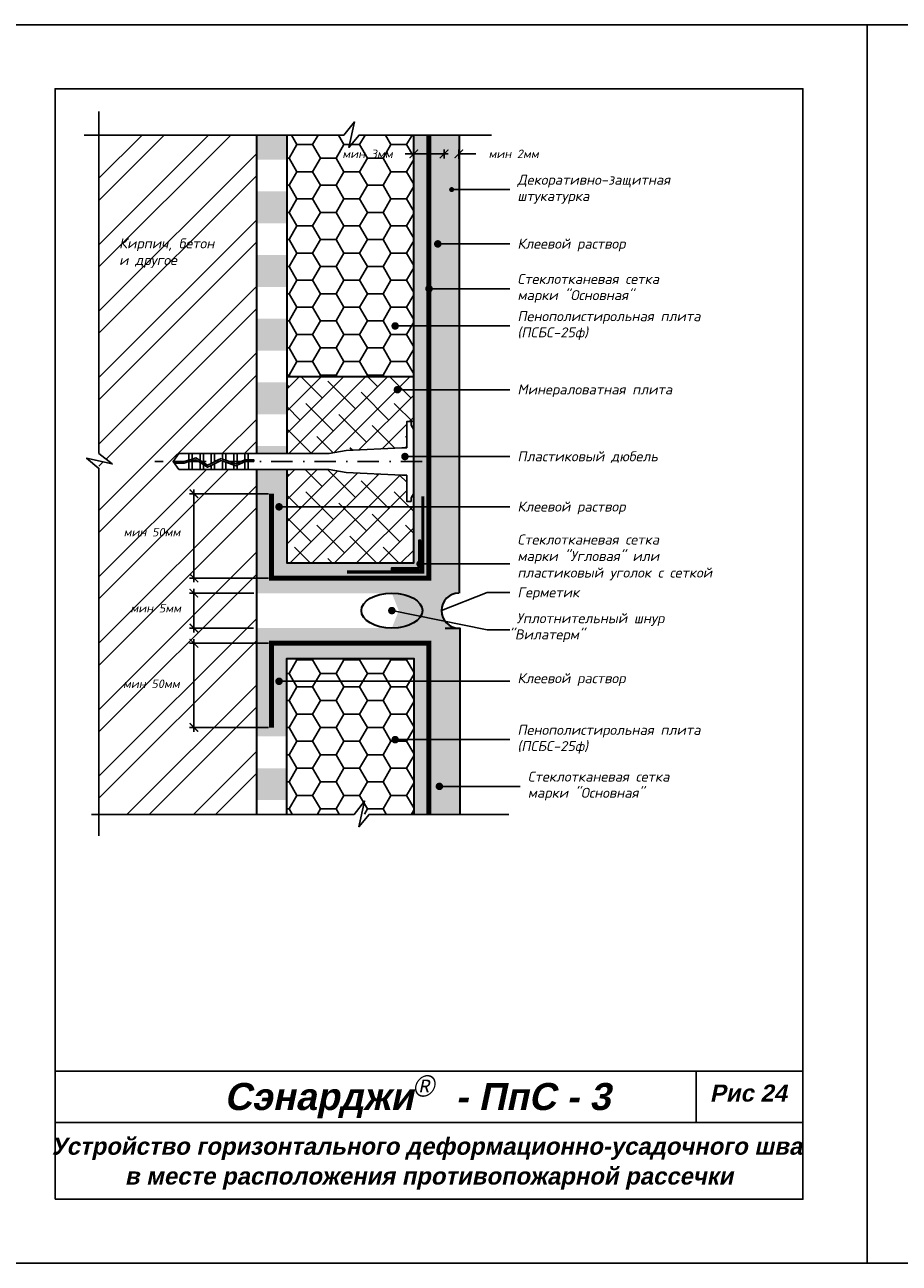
# Model space of a CAD drawing. Header units: inches. Extents: x 47 to 4151, y -1120 to 1902.
# Tile 51 of 93: x 690 to 894, y 949 to 1239. Entities that reach past the tile are written whole.
import ezdxf

# ---------------------------------------------------------------- set-up
doc = ezdxf.new("R2010")
doc.units = ezdxf.units.IN
doc.header["$LTSCALE"] = 10
doc.header["$MEASUREMENT"] = 0
doc.linetypes.add('DASHDOT', pattern=[1, 0.5, -0.25, 0, -0.25])
doc.linetypes.add('HIDDEN', pattern=[0.375, 0.25, -0.125])
doc.layers.add('dim', color=160, linetype='Continuous', lineweight=15)
doc.layers.add('Layer1', color=108, linetype='Continuous', lineweight=30)
for name, color, linetype in [('DUBEL', 142, 'Continuous'), ('hatch', 240, 'Continuous'), ('ndp', 242, 'Continuous'), ('ramka', 248, 'Continuous')]:
    doc.layers.add(name, color=color, linetype=linetype)
doc.layers.add('list', color=5, linetype='Continuous', plot=False)
doc.styles.add('ndp', font='ARIALBD.TTF', dxfattribs={"oblique": 12})
doc.styles.add('style2', font='romans.shx', dxfattribs={"oblique": 12})
doc.dimstyles.new('1', dxfattribs={"dimtxt": 2, "dimasz": 2, "dimexe": 1, "dimexo": 0.7, "dimgap": 2, "dimtad": 0, "dimtih": 1, "dimtoh": 1, "dimdec": 4, "dimzin": 0, "dimdsep": 46, "dimtxsty": 'style2', "dimblk": 'ARCHTICK', "dimcen": 1.5, "dimdle": 1, "dimadec": 0, "dimazin": 0, "dimtfac": 1, "dimtdec": 4, "dimtofl": 0, "dimtmove": 0, "dimatfit": 2, "dimldrblk": 'DOTSMALL', "dimfxl": 1, "dimtolj": 1, "dimtzin": 0, "dimarcsym": 0})
pattern_1 = [(0, (-47.53877, 922.5682), (0.21875, 0.4375), [0, -0.4375])]

# ---------------------------------------------------------------- blocks, each defined once
blk = doc.blocks.new('_ArchTick')
at = {"layer": 'DUBEL', "color": 0, "const_width": 0.15}
blk.add_lwpolyline([(-0.5, -0.5), (0.5, 0.5)], dxfattribs=at)
blk = doc.blocks.new('*D109')
at = {"layer": 'Defpoints', "color": 0}
for p in [(787.87, 1206.92), (791.33, 1208.67), (791.33, 1206.8)]:
    blk.add_point(p, dxfattribs=at)
at = {"layer": 'Layer1', "color": 0, "lineweight": -2}
for p, q in [((787.87, 1207.62), (787.87, 1209.67)), ((791.33, 1207.5), (791.33, 1209.67)), ((787.87, 1208.67), (785.87, 1208.67)), ((791.33, 1208.67), (795.33, 1208.67))]:
    blk.add_line(p, q, dxfattribs=at)
at = {"layer": 'Layer1', "color": 0, "lineweight": -2, "xscale": 2, "yscale": 2, "zscale": 2}
blk.add_blockref('_ArchTick', (787.87, 1208.67), dxfattribs=at)
at = {"layer": 'Layer1', "color": 0, "lineweight": -2, "xscale": 2, "yscale": 2, "zscale": 2, "rotation": 180}
blk.add_blockref('_ArchTick', (791.33, 1208.67), dxfattribs=at)
at = {"layer": 'Layer1', "color": 0, "insert": (804.15, 1208.67), "char_height": 2, "attachment_point": 5, "style": 'style2'}
blk.add_mtext('\\A1;{\\fRomanS|b0|i0|c204|p2;мин 2мм}', dxfattribs=at)
blk = doc.blocks.new('_DotSmall')
at = {"layer": 'DUBEL', "color": 0, "const_width": 0.5}
blk.add_lwpolyline([(-0.0625, 0, 1), (0.0625, 0, 1)], format="xyb", close=True, dxfattribs=at)
blk = doc.blocks.new('*D110')
at = {"layer": 'Defpoints', "color": 0}
for p in [(780.78, 1208.67), (780.78, 1207.5), (787.87, 1206.92)]:
    blk.add_point(p, dxfattribs=at)
at = {"layer": 'Layer1', "color": 0, "lineweight": -2}
for p, q in [((780.78, 1208.2), (780.78, 1209.67)), ((787.87, 1207.62), (787.87, 1209.67)), ((780.78, 1208.67), (778.78, 1208.67)), ((788.87, 1208.67), (780.78, 1208.67))]:
    blk.add_line(p, q, dxfattribs=at)
at = {"layer": 'Layer1', "color": 0, "lineweight": -2, "xscale": 2, "yscale": 2, "zscale": 2, "rotation": 180}
blk.add_blockref('_ArchTick', (780.78, 1208.67), dxfattribs=at)
at = {"layer": 'Layer1', "color": 0, "lineweight": -2, "xscale": 2, "yscale": 2, "zscale": 2}
blk.add_blockref('_ArchTick', (787.87, 1208.67), dxfattribs=at)
at = {"layer": 'Layer1', "color": 0, "insert": (769.96, 1208.67), "char_height": 2, "attachment_point": 5, "style": 'style2'}
blk.add_mtext('\\A1;{\\fRomanS|b0|i0|c204|p2;мин 3мм}', dxfattribs=at)
blk = doc.blocks.new('*D111')
at = {"layer": 'Defpoints', "color": 0}
for p in [(729.34, 1129.08), (747.51, 1129.08), (747.51, 1109.35)]:
    blk.add_point(p, dxfattribs=at)
at = {"layer": 'dim', "color": 0, "lineweight": -2}
for p, q in [((746.81, 1129.08), (728.34, 1129.08)), ((729.34, 1108.35), (729.34, 1130.08)), ((746.81, 1109.35), (728.34, 1109.35))]:
    blk.add_line(p, q, dxfattribs=at)
at = {"layer": 'dim', "color": 0, "lineweight": -2, "xscale": 2, "yscale": 2, "zscale": 2}
for p, rotation in [((729.34, 1129.08), 90), ((729.34, 1109.35), 270)]:
    blk.add_blockref('_ArchTick', p, dxfattribs=dict(at, rotation=rotation))
at = {"layer": 'dim', "color": 0, "insert": (719.52, 1120.09), "char_height": 2, "attachment_point": 5, "style": 'style2'}
blk.add_mtext('\\A1;{\\fRomanS|b0|i0|c204|p2;мин 50мм}', dxfattribs=at)
blk = doc.blocks.new('*D112')
at = {"layer": 'Defpoints', "color": 0}
for p in [(747.51, 1094.07), (729.34, 1074.35), (747.51, 1074.35)]:
    blk.add_point(p, dxfattribs=at)
at = {"layer": 'dim', "color": 0, "lineweight": -2}
for p, q in [((746.81, 1094.07), (728.34, 1094.07)), ((729.34, 1095.07), (729.34, 1073.35)), ((746.81, 1074.35), (728.34, 1074.35))]:
    blk.add_line(p, q, dxfattribs=at)
at = {"layer": 'dim', "color": 0, "lineweight": -2, "xscale": 2, "yscale": 2, "zscale": 2}
for p, rotation in [((729.34, 1094.07), 90), ((729.34, 1074.35), 270)]:
    blk.add_blockref('_ArchTick', p, dxfattribs=dict(at, rotation=rotation))
at = {"layer": 'dim', "color": 0, "insert": (719.37, 1084.58), "char_height": 2, "attachment_point": 5, "style": 'style2'}
blk.add_mtext('\\A1;{\\fRomanS|b0|i0|c204|p2;мин 50мм}', dxfattribs=at)
blk = doc.blocks.new('*D113')
at = {"layer": 'Defpoints', "color": 0}
for p in [(729.34, 1105.8), (744.03, 1105.8), (743.96, 1097.62)]:
    blk.add_point(p, dxfattribs=at)
at = {"layer": 'dim', "color": 0, "lineweight": -2}
for p, q in [((743.33, 1105.8), (728.34, 1105.8)), ((729.34, 1096.62), (729.34, 1106.8)), ((743.26, 1097.62), (728.34, 1097.62))]:
    blk.add_line(p, q, dxfattribs=at)
at = {"layer": 'dim', "color": 0, "lineweight": -2, "xscale": 2, "yscale": 2, "zscale": 2}
for p, rotation in [((729.34, 1105.8), 90), ((729.34, 1097.62), 270)]:
    blk.add_blockref('_ArchTick', p, dxfattribs=dict(at, rotation=rotation))
at = {"layer": 'dim', "color": 0, "insert": (720.4, 1102.28), "char_height": 2, "attachment_point": 5, "style": 'style2'}
blk.add_mtext('\\A1;{\\fRomanS|b0|i0|c204|p2;мин 5мм}', dxfattribs=at)

msp = doc.modelspace()

# ---------------------------------------------------------------- hatches: boundary and pattern name
at = {"layer": 'hatch'}
h = msp.add_hatch(dxfattribs=at)
h.set_pattern_fill('ANSI32', color=256, scale=29.327494, style=0)
h.set_pattern_definition([(45, (-49.395, 944.155), (-7.77663, 7.77663), []), (45, (-44.21, 944.155), (-7.77663, 7.77663), [])])
h.paths.add_polyline_path([(743.964627, 1162.684147), (743.964627, 1179.488551), (743.964627, 1196.292955), (743.964627, 1213.053636), (707.099033, 1213.053636), (707.099033, 1138.529368), (710.213707, 1136.074636), (707.099033, 1136.75568), (707.099033, 1054.062816), (743.964627, 1054.062816), (743.964627, 1057.541379), (743.964627, 1074.345783), (743.964627, 1134.77126), (742.058198, 1134.77126), (741.278975, 1134.77126), (738.65175, 1134.77126), (736.024524, 1134.77126), (734.176522, 1134.77126), (731.549296, 1134.77126), (728.142848, 1134.77126), (725.816097, 1134.77126), (724.47339, 1136.634108), (725.816097, 1138.496957), (728.142848, 1138.496957), (728.922071, 1138.496957), (731.549296, 1138.496957), (734.176522, 1138.496957), (736.803747, 1138.496957), (739.430973, 1138.496957), (742.058198, 1138.496957), (743.964627, 1138.496957), (743.964627, 1145.879744)])
h.paths.add_polyline_path([(721.05905, 1120.720571), (737.624704, 1120.720571), (737.624704, 1117.702174), (721.05905, 1117.702174)], flags=24)
h.paths.add_polyline_path([(721.05905, 1085.718949), (737.624704, 1085.718949), (737.624704, 1082.700552), (721.05905, 1082.700552)], flags=24)
h.paths.add_polyline_path([(722.022256, 1103.21976), (736.661497, 1103.21976), (736.661497, 1100.201363), (722.022256, 1100.201363)], flags=24)
h.paths.add_polyline_path([(711.391219, 1181.382349), (728.429096, 1181.132999), (729.177147, 1184.652299), (712.139269, 1184.901649)], flags=24)
h.paths.add_polyline_path([(711.154144, 1185.14453), (739.978881, 1184.812064), (740.976281, 1189.504463), (712.151544, 1189.836929)], flags=24)
h = msp.add_hatch(dxfattribs=at)
h.set_pattern_fill('DOTS', color=256, scale=7, style=0)
h.set_pattern_definition(pattern_1)
h.paths.add_polyline_path([(780.775644, 1213.053636), (780.775644, 1140.051334), (780.775644, 1129.189493), (780.775644, 1112.896706), (751.063227, 1112.896706), (751.063227, 1134.77126), (743.964627, 1134.77126), (743.964627, 1105.798105), (787.874245, 1105.798105), (787.874245, 1213.053636)])
h.paths.add_polyline_path([(782.406881, 1118.103883), (782.406881, 1113.058375, -0.3248751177), (782.710785, 1112.640015, -0.3248751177), (782.406881, 1112.221656), (782.406881, 1111.265469), (775.568467, 1111.265469), (775.568467, 1111.673278), (781.999072, 1111.673278), (781.999072, 1112.294115, -0.2301352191), (781.83096, 1112.640015, -0.2301352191), (781.999072, 1112.985916), (781.999072, 1118.103883)], flags=16)
h.paths.add_polyline_path([(751.063227, 1140.255289), (743.964627, 1140.255289), (743.964627, 1138.496957), (751.063227, 1138.496957)], flags=17)
h.paths.add_polyline_path([(751.063227, 1155.1581), (743.964627, 1155.1581), (743.964627, 1147.706694), (751.063227, 1147.706694)])
h.paths.add_polyline_path([(751.063227, 1170.06091), (743.964627, 1170.06091), (743.964627, 1162.609505), (751.063227, 1162.609505)], flags=17)
h.paths.add_polyline_path([(751.063227, 1184.963721), (743.964627, 1184.963721), (743.964627, 1177.512316), (751.063227, 1177.512316)], flags=17)
h.paths.add_polyline_path([(751.063227, 1199.866532), (743.964627, 1199.866532), (743.964627, 1192.415126), (751.063227, 1192.415126)], flags=17)
h.paths.add_polyline_path([(751.063227, 1213.053636), (743.964627, 1213.053636), (743.964627, 1207.317937), (751.063227, 1207.317937)], flags=17)
h = msp.add_hatch(dxfattribs=at)
h.set_pattern_fill('HONEY', color=256, scale=29.327494, style=0)
h.set_pattern_definition([(0, (-49.3946, 944.1554), (5.498905, 3.174794), [3.665937, -7.331874]), (120, (-49.3946, 944.1554), (-5.498905, 3.174794), [3.665937, -7.331874]), (60, (-49.3946, 944.1554), (1e-08, 6.349589), [-7.331874, 3.665937])])
h.paths.add_polyline_path([(780.775644, 1213.053636), (751.063227, 1213.053636), (751.063227, 1196.292955), (751.063227, 1179.488551), (751.063227, 1162.684147), (751.063227, 1156.461386), (780.775644, 1156.461386)])
h.paths.add_polyline_path([(780.775644, 1090.524417), (751.063227, 1090.524417), (751.063227, 1054.062816), (780.775644, 1054.062816)])
h.paths.add_polyline_path([(763.636403, 1210.176473), (778.275644, 1210.176473), (778.275644, 1207.158076), (763.636403, 1207.158076)], flags=24)
h = msp.add_hatch(dxfattribs=at)
h.set_pattern_fill('AR-CONC', color=256, scale=0.293275, style=0)
h.set_pattern_definition([(50, (-49.3817, 944.1549), (2.1035444, -0.1840363), [0.219956, -2.4195183]), (355, (-49.3817, 944.1549), (-0.406923, 2.205991), [0.175965, -1.9356146]), (100.4514, (-49.2064, 944.1395), (1.696623, 2.0219534), [0.186934, -2.056274]), (46.1842, (-49.3817, 944.7414), (3.1299506, -0.485426), [0.329934, -3.629277]), (96.6356, (-49.121, 944.701), (2.741131, 2.856844), [0.280401, -3.084411]), (351.1842, (-49.3817, 944.7414), (2.741129, 2.856846), [0.263947, -2.903422]), (21, (-49.0884, 944.5948), (1.7505788, -1.1807803), [0.219956, -2.4195183]), (326, (-49.0884, 944.5948), (0.713583, 2.1266834), [0.175965, -1.9356146]), (71.4514, (-48.9425, 944.4964), (2.4641624, 0.945901), [0.186934, -2.056274]), (37.5, (-49.3817, 944.15485), (0.0356618, 0.97629425), [0, -1.9121526, 0, -1.9649421, 0, -1.9429465]), (7.5, (-49.3817, 944.1549), (0.771517, 1.1567107), [0, -1.1203103, 0, -1.8681614, 0, -0.7405192]), (327.5, (-50.0357, 944.15485), (1.5655674, -0.0661478), [0, -0.7331874, 0, -2.2875445, 0, -3.0353956]), (317.5, (-50.329, 944.1549), (1.7103389, 0.2935828), [0, -0.9531436, 0, -1.5191642, 0, -2.1555708])])
h.paths.add_polyline_path([(791.342576, 1149.357798), (791.342576, 1213.053127), (787.887121, 1213.053127), (787.887121, 1105.797596), (791.342576, 1105.797596)])
h.paths.add_polyline_path([(791.342576, 1097.622509), (787.887121, 1097.622509), (787.887121, 1054.062308), (791.342576, 1054.062308)])
h = msp.add_hatch(dxfattribs=at)
h.set_pattern_fill('ANSI38', color=256, scale=29.327494, style=0)
h.set_pattern_definition([(45, (-49.3946, 944.1554), (-2.592209, 2.592209), []), (135, (-49.3946, 944.1554), (-7.776626, 2.592209), [9.16484, -5.498905])])
h.paths.add_polyline_path([(780.775644, 1129.189493), (780.145935, 1128.147323), (780.145935, 1127.305694), (779.125071, 1127.305694), (779.125071, 1133.414359), (777.988978, 1133.414359), (764.932471, 1134.095704), (760.969823, 1134.77126), (751.063227, 1134.77126), (751.063227, 1129.07534), (751.063227, 1112.896706), (780.775644, 1112.896706)])
h.paths.add_polyline_path([(779.125071, 1145.962523), (780.145935, 1145.962523), (780.145935, 1145.120894), (780.775644, 1144.078723), (780.775644, 1156.461386), (751.063227, 1156.461386), (751.063227, 1145.879744), (751.063227, 1138.496957), (760.969823, 1138.496957), (764.932471, 1139.172513), (777.988978, 1139.853858), (779.125071, 1139.853858)])
h = msp.add_hatch(color=256, dxfattribs=at)
edge = h.paths.add_edge_path()
edge.add_line((791.3297, 1105.798105), (787.874245, 1105.798105))
edge.add_line((787.874245, 1105.798105), (778.863856, 1105.798105))
edge.add_ellipse((775.657748, 1101.710561), major_axis=(-7.140106, 0), ratio=0.5724765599, start_angle=90, end_angle=270, ccw=False)
edge.add_line((778.863856, 1097.623018), (787.874245, 1097.623018))
edge.add_line((787.874245, 1097.623018), (791.3297, 1097.623018))
edge.add_arc((791.3297, 1101.710561), 4.087543, 90, 270, ccw=False)
h = msp.add_hatch(dxfattribs=at)
h.set_pattern_fill('DOTS', color=256, scale=7, style=0)
h.set_pattern_definition(pattern_1)
h.paths.add_polyline_path([(787.874245, 1097.623018), (743.964627, 1097.623018), (743.964627, 1072.246472), (751.063227, 1072.246472), (751.063227, 1090.524417), (780.775644, 1090.524417), (780.775644, 1054.062816), (787.874245, 1054.062816)])
h.paths.add_polyline_path([(751.063227, 1064.795067), (743.964627, 1064.795067), (743.964627, 1057.343661), (751.063227, 1057.343661)])
at = {"layer": 'Layer1'}
msp.add_hatch(color=256, dxfattribs=at).paths.add_polyline_path([(782.406881, 1118.103883), (781.999072, 1118.103883), (781.999072, 1111.673278), (775.568467, 1111.673278), (775.568467, 1111.265469), (782.406881, 1111.265469)])

# ---------------------------------------------------------------- linework, layer by layer
at = {"layer": 'DUBEL', "linetype": 'DASHDOT'}
msp.add_line((782.728442, 1136.634108), (720.160842, 1136.634108), dxfattribs=at)
at = {"layer": 'DUBEL', "linetype": 'HIDDEN', "const_width": 1.1731}
for points in [[(747.513927, 1129.07534), (747.513927, 1109.347405), (784.324945, 1109.347405), (784.324945, 1213.053636)], [(747.513927, 1074.345783), (747.513927, 1094.073718), (784.324945, 1094.073718), (784.324945, 1054.062816)]]:
    msp.add_lwpolyline(points, dxfattribs=at)
at = {"layer": 'DUBEL'}
msp.add_lwpolyline([(777.988978, 1133.414359), (779.125071, 1133.414359), (779.125071, 1127.305694), (780.145935, 1127.305694), (780.145935, 1128.147323), (780.775644, 1129.189493), (780.775644, 1144.078723), (780.145935, 1145.120894), (780.145935, 1145.962523), (779.125071, 1145.962523), (779.125071, 1139.853858), (777.988978, 1139.853858), (764.932471, 1139.172513), (760.969823, 1138.496957), (742.058198, 1138.496957), (742.058198, 1137.048989), (743.3486, 1137.048989), (743.3486, 1136.653558), (742.058198, 1136.653558), (742.058198, 1137.048989), (742.058198, 1134.77126), (741.278975, 1134.77126), (741.278975, 1136.574409), (741.455571, 1136.653558), (742.058198, 1136.634108), (742.058198, 1137.048989), (741.371009, 1137.048989), (741.278975, 1137.00774), (741.278975, 1138.496957), (742.058198, 1138.496957), (739.430973, 1138.496957), (739.430973, 1136.179474), (741.278975, 1137.00774), (739.167428, 1136.061354), (738.65175, 1136.250418), (738.65175, 1138.496957), (739.430973, 1138.496957), (736.803747, 1138.496957), (736.803747, 1136.927954), (738.65175, 1136.250418), (736.024524, 1137.213642), (736.024524, 1138.496957), (736.803747, 1138.496957), (734.176522, 1138.496957), (734.176522, 1136.634108), (735.699832, 1137.332684), (733.397299, 1136.166527), (733.397299, 1138.496957), (734.176522, 1138.496957), (731.549296, 1138.496957), (731.549296, 1136.634108), (731.549296, 1136.362185), (732.554141, 1135.739495), (733.397299, 1136.166527), (732.554141, 1135.739495), (730.770073, 1136.84506), (730.770073, 1138.496957), (731.549296, 1138.496957), (728.922071, 1138.496957), (728.922071, 1137.20988), (729.774729, 1137.461862), (730.770073, 1136.84506), (729.774729, 1137.461862), (728.922071, 1137.20988), (728.922071, 1138.496957), (728.142848, 1138.496957), (728.142848, 1136.9796), (728.922071, 1137.20988), (728.142848, 1136.9796), (728.142848, 1138.496957), (725.816097, 1138.496957), (724.47339, 1136.634108), (726.973773, 1136.634108), (728.142848, 1136.9796), (728.142848, 1136.634108), (727.03098, 1136.238678), (724.758409, 1136.238678), (724.47339, 1136.634108), (725.816097, 1134.77126), (728.142848, 1134.77126), (728.142848, 1136.567263), (728.922071, 1136.797543), (728.922071, 1134.77126), (728.922071, 1136.634108), (728.922071, 1136.797543), (729.716968, 1137.032455), (730.770073, 1136.379859), (730.770073, 1134.77126), (728.142848, 1134.77126), (731.549296, 1134.77126), (731.549296, 1135.896984), (730.770073, 1136.379859), (732.534653, 1135.28637), (733.397299, 1135.723272), (733.397299, 1134.77126), (731.549296, 1134.77126), (734.176522, 1134.77126), (734.176522, 1136.117923), (733.397299, 1135.723272), (735.725127, 1136.902241), (736.803747, 1136.506784), (736.803747, 1134.77126), (734.176522, 1134.77126), (736.024524, 1134.77126), (736.024524, 1136.634108), (736.024524, 1136.792472), (736.024524, 1134.77126), (738.65175, 1134.77126), (738.65175, 1135.829248), (736.803747, 1136.506784), (739.182353, 1135.634712), (739.430973, 1135.746142), (739.430973, 1134.77126), (739.430973, 1135.746142), (741.278975, 1136.574409), (741.278975, 1134.77126), (738.65175, 1134.77126), (742.058198, 1134.77126), (760.969823, 1134.77126), (764.932471, 1134.095704), (777.988978, 1133.414359)], close=True, dxfattribs=at)
at = {"layer": 'hatch'}
for points in [[(707.099033, 1218.604056), (707.099033, 1138.529368), (710.213707, 1136.074636), (704.212695, 1137.386797), (707.099033, 1135.014816), (707.099033, 1048.985039)], [(703.62777, 1213.053636), (764.455015, 1213.053636), (766.909747, 1216.16831), (765.597586, 1210.167297), (767.969567, 1213.053636), (798.997735, 1213.053636)], [(705.344962, 1054.007414), (766.821471, 1054.007414), (769.276203, 1057.122088), (767.964042, 1051.121075), (770.336023, 1054.007414), (803.047472, 1054.007414)]]:
    msp.add_lwpolyline(points, dxfattribs=at)
at = {"layer": 'Layer1'}
for p, q in [((743.964627, 1213.053636), (743.964627, 1138.496957)), ((751.063227, 1213.053636), (751.063227, 1138.496957)), ((780.775644, 1140.051334), (780.775644, 1213.053636)), ((780.775644, 1156.461386), (751.063227, 1156.461386)), ((743.964627, 1134.77126), (743.964627, 1054.062816))]:
    msp.add_line(p, q, dxfattribs=at)
for points in [[(791.45588, 1105.797596), (791.45588, 1105.797596), (791.45588, 1213.053127)], [(751.063227, 1134.77126), (751.063227, 1112.896706), (780.775644, 1112.896706), (780.775644, 1140.051334)], [(788.107153, 1097.611624), (791.562608, 1097.611624), (791.562608, 1054.051422)], [(751.063227, 1054.062816), (751.063227, 1090.524417), (780.775644, 1090.524417), (780.775644, 1054.062816)]]:
    msp.add_lwpolyline(points, dxfattribs=at)
at = {"layer": 'Layer1', "linetype": 'HIDDEN'}
msp.add_lwpolyline([(782.910785, 1128.487355, 0.75, 0.75, 0), (782.910785, 1110.761565, 0.75, 0.75, 0), (765.184995, 1110.761565, 0.75, 0.75, 0)], format="xyseb", dxfattribs=at)
at = {"layer": 'Layer1'}
msp.add_lwpolyline([(782.406881, 1118.103883), (781.999072, 1118.103883), (781.999072, 1111.673278), (775.568467, 1111.673278), (775.568467, 1111.265469), (782.406881, 1111.265469)], close=True, dxfattribs=at)
at = {"layer": 'Layer1', "const_width": 0.879825}
msp.add_lwpolyline([(781.83096, 1112.640015, 1), (782.710785, 1112.640015, 1)], format="xyb", close=True, dxfattribs=at)
at = {"layer": 'Layer1'}
msp.add_arc((791.3297, 1101.710561), 4.087543, 90, 270, dxfattribs=at)
msp.add_arc((791.3297, 1101.710561), 4.087543, 90, 270, dxfattribs=at)
msp.add_ellipse((775.657748, 1101.710561), major_axis=(-7.140106, 0), ratio=0.5724765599, dxfattribs=at)
at = {"layer": 'list'}
for points in [[(676.866318, 948.900358), (886.866318, 948.900358), (886.866318, 1238.900358), (676.866318, 1238.900358)], [(886.866318, 948.900358), (1096.866318, 948.900358), (1096.866318, 1238.900358), (886.866318, 1238.900358)]]:
    msp.add_lwpolyline(points, close=True, dxfattribs=at)
at = {"layer": 'ndp'}
for p, q in [((789.649825, 1200.303642), (803.284805, 1200.303642)), ((786.406272, 1187.587426), (803.284805, 1187.587426)), ((784.356745, 1177.091514), (803.284805, 1177.091514)), ((776.431172, 1168.36626), (803.284805, 1168.36626)), ((776.941335, 1153.445565), (803.284805, 1153.445565)), ((778.720796, 1137.791588), (803.284805, 1137.791588)), ((749.263855, 1126.019872), (803.284805, 1126.019872)), ((782.710785, 1112.640015), (803.284805, 1112.640015)), ((787.242157, 1101.710561), (797.931543, 1105.949332)), ((797.931543, 1105.949332), (803.284805, 1105.949332)), ((797.931543, 1097.254435), (775.657748, 1101.710561)), ((797.931543, 1097.254435), (803.284805, 1097.254435)), ((749.263855, 1085.168166), (803.284805, 1085.168166)), ((776.431172, 1071.498967), (803.284805, 1071.498967)), ((786.78058, 1060.559637), (805.70864, 1060.559637))]:
    msp.add_line(p, q, dxfattribs=at)
for points, const_width in [([(789.35655, 1200.303642, 1), (789.9431, 1200.303642, 1)], 0.58655), ([(785.966359, 1187.587426, 1), (786.846184, 1187.587426, 1)], 0.879825), ([(783.916833, 1177.091514, 1), (784.796658, 1177.091514, 1)], 0.879825), ([(775.991259, 1168.36626, 1), (776.871084, 1168.36626, 1)], 0.879825), ([(776.516647, 1153.445565, 1), (777.396472, 1153.445565, 1)], 0.879825), ([(778.280884, 1137.791588, 1), (779.160709, 1137.791588, 1)], 0.879825), ([(748.823943, 1126.019872, 1), (749.703768, 1126.019872, 1)], 0.879825), ([(775.217836, 1101.710561, 1), (776.097661, 1101.710561, 1)], 0.879825), ([(748.823943, 1085.168166, -1), (749.703768, 1085.168166, -1)], 0.879825), ([(775.991259, 1071.498967, 1), (776.871084, 1071.498967, 1)], 0.879825), ([(786.340668, 1060.559637, 1), (787.220493, 1060.559637, 1)], 0.879825)]:
    msp.add_lwpolyline(points, format="xyb", close=True, dxfattribs=dict(at, const_width=const_width))
at = {"layer": 'ramka'}
for p, q in [((871.855507, 993.844956), (696.855507, 993.844956)), ((846.855507, 993.844956), (846.855507, 981.844956)), ((871.855507, 981.844956), (696.855507, 981.844956))]:
    msp.add_line(p, q, dxfattribs=at)
msp.add_lwpolyline([(696.866318, 963.900358), (871.866318, 963.900358), (871.866318, 1223.900358), (696.866318, 1223.900358)], close=True, dxfattribs=at)

# ---------------------------------------------------------------- texts
at = {"layer": 'ndp', "oblique": 12}
for s, height, style, p in [('Декоративно-защитная', 2.34619952, 'style2', (805.037638, 1201.427647)), ('штукатурка', 2.3461995, 'style2', (805.037638, 1197.629038)), ('Кирпич, бетон', 2.34619952, 'style2', (711.821782, 1186.54243)), ('Клеевой раствор', 2.34619952, 'style2', (805.037638, 1186.474409)), ('и другое', 2.3461995, 'style2', (711.821782, 1182.626291)), ('Стеклотканевая сетка', 2.34619952, 'style2', (805.037638, 1178.21552)), ('марки "Основная"', 2.34619952, 'style2', (805.037638, 1174.416911)), ('Пенополистирольная плита', 2.34619952, 'style2', (805.037638, 1169.490266)), ('(ПСБС-25ф)', 2.3461995, 'style2', (805.037638, 1165.691657)), ('Минераловатная плита', 2.34619952, 'style2', (805.037638, 1152.332549)), ('Пластиковый дюбель', 2.34619952, 'style2', (805.037638, 1136.678572)), ('Клеевой раствор', 2.34619952, 'style2', (805.037638, 1124.906856)), ('Стеклотканевая сетка', 2.34619952, 'style2', (805.037638, 1117.189065)), ('марки "Угловая" или', 2.34619952, 'style2', (805.037638, 1113.320213)), ('пластиковый уголок с сеткой', 2.34619952, 'style2', (805.037638, 1109.451361)), ('Герметик', 2.3461995, 'style2', (805.037638, 1104.836315)), ('Уплотнительный шнур', 2.34619952, 'style2', (804.846211, 1098.767011)), (' "Вилатерм"', 2.34619952, 'style2', (801.492041, 1094.968402)), ('Клеевой раствор', 2.34619952, 'style2', (805.037638, 1084.71705)), ('Пенополистирольная плита', 2.34619952, 'style2', (805.037638, 1072.622972)), ('(ПСБС-25ф)', 2.3461995, 'style2', (805.037638, 1068.824363)), ('Стеклотканевая сетка', 2.34619952, 'style2', (807.461473, 1061.683642)), ('марки "Основная"', 2.34619952, 'style2', (807.461473, 1057.885034)), ('Сэнарджи    - ПпС - 3', 6.33260053, 'ndp', (736.432176, 984.769293)), ('Рис 24', 4, 'ndp', (850.058887, 986.747007)), ('Устройство горизонтального деформационно-усадочного шва', 4, 'ndp', (696.047296, 974.307373)), ('в месте расположения противопожарной рассечки', 4, 'ndp', (713.146978, 967.315307))]:
    msp.add_text(s, height=height, dxfattribs=dict(at, style=style)).set_placement(p)
at = {"layer": 'ndp', "insert": (780.49498, 992.908378), "char_height": 5, "attachment_point": 1, "style": 'style2'}
msp.add_mtext('{\\fCentury Gothic|b0|i0|c204|p32;®}', dxfattribs=at)

# ---------------------------------------------------------------- dimensions: what is measured, and where the dimension line sits
at = {"layer": 'dim'}
for base, p1, p2, angle, text, picture, middle in [((729.341877, 1129.07534), (747.513927, 1109.347405), (747.513927, 1129.07534), 90, '{\\fRomanS|b0|i0|c204|p2;мин 50мм}', '*D111', (719.515589, 1120.089708)), ((729.341877, 1105.798105), (743.964627, 1097.623018), (744.027127, 1105.798105), 90, '{\\fRomanS|b0|i0|c204|p2;мин 5мм}', '*D113', (720.400728, 1102.275498)), ((729.341877, 1074.345783), (747.513927, 1094.073718), (747.513927, 1074.345783), 270, '{\\fRomanS|b0|i0|c204|p2;мин 50мм}', '*D112', (719.368064, 1084.580239))]:
    dim = msp.add_linear_dim(base=base, p1=p1, p2=p2, angle=angle, text=text, dimstyle='1', override={"dimtmove": 2}, dxfattribs=at)
    dim.commit()
    dim.dimension.update_dxf_attribs({"geometry": picture, "text_midpoint": middle, "dimtype": 160})
at = {"layer": 'Layer1'}
for base, p2, text, picture, middle in [((780.775644, 1208.667275), (780.775644, 1207.498577), '{\\fRomanS|b0|i0|c204|p2;мин 3мм}', '*D110', (769.956024, 1208.667275)), ((791.3297, 1208.667275), (791.3297, 1206.798372), '{\\fRomanS|b0|i0|c204|p2;мин 2мм}', '*D109', (804.149321, 1208.667275))]:
    dim = msp.add_linear_dim(base=base, p1=(787.874245, 1206.915179), p2=p2, text=text, dimstyle='1', dxfattribs=at)
    dim.commit()
    dim.dimension.update_dxf_attribs({"geometry": picture, "text_midpoint": middle})

doc.saveas('drawing.dxf')
